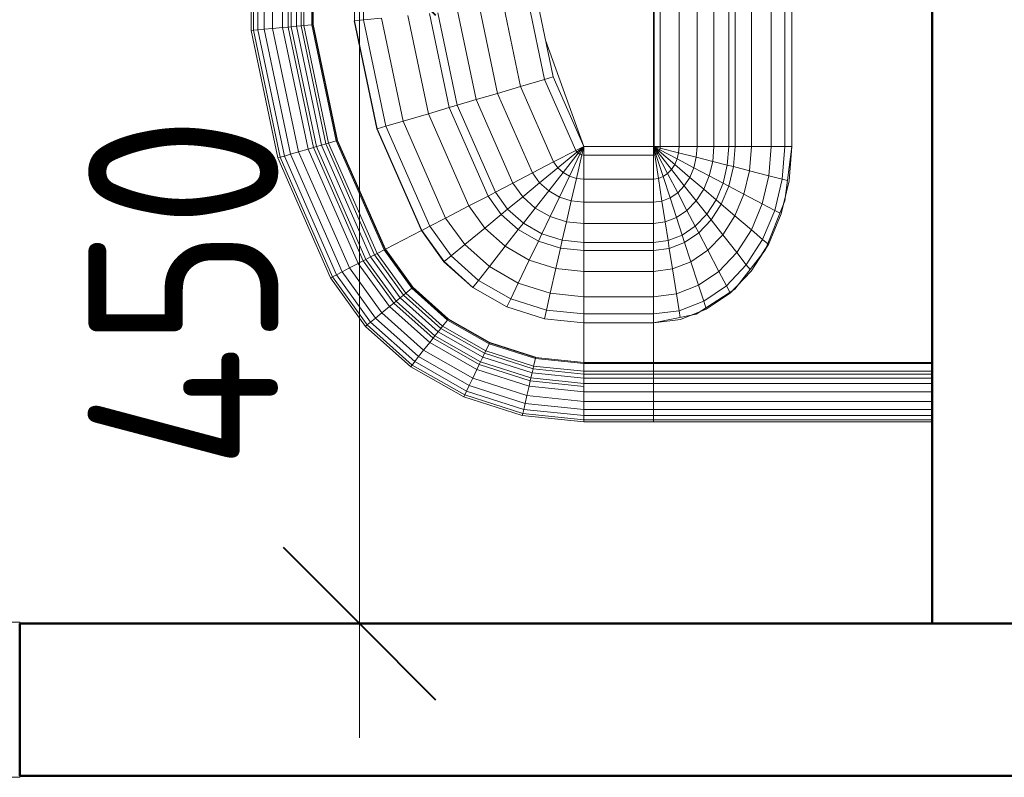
# Model space of a CAD drawing. Header units: millimetres. Extents: x -121 to 18322, y 1231 to 43947.
# Tile 9 of 31: x 11382 to 12030, y 40075 to 40573. Entities that reach past the tile are written whole.
import ezdxf

# ---------------------------------------------------------------- set-up
doc = ezdxf.new("R2010")
doc.units = ezdxf.units.MM
doc.linetypes.add('ADSK_Штриховая_ш3 п1_5', pattern=[225, 150, -75])
for name, color, linetype, lineweight in [('A-____-____-DIMS', 211, 'Continuous', 9), ('A-____-____-DIMS-50', 211, 'Continuous', 9), ('A-GENM-____-MCUT', 13, 'Continuous', 50), ('A-GENM-____-OTLN', 13, 'Continuous', 20), ('A-WALL-____-MCUT', 113, 'Continuous', 50), ('A-WALL-____-OTLN', 113, 'Continuous', 20), ('M-EQPM-____-OTLN', 50, 'Continuous', 20)]:
    doc.layers.add(name, color=color, linetype=linetype, lineweight=lineweight)
doc.styles.add('GOST Common_2', font='GOST_Common.ttf', dxfattribs={"width": 0.9, "height": 125})
doc.dimstyles.new('ADSK_Основной_2_5_мм', dxfattribs={"dimscale": 304.8, "dimtxt": 0.412449, "dimasz": 0.328084, "dimexe": 0.246063, "dimexo": 0.000807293, "dimgap": 0.049213, "dimtad": 1, "dimdec": 0, "dimlfac": 304.8, "dimdsep": 46, "dimtxsty": 'GOST Common_2', "dimblk1": 'OBLIQUE', "dimblk2": 'OBLIQUE', "dimsah": 1, "dimcen": 0.09, "dimdle": 0.246063, "dimazin": 2, "dimtfac": 1, "dimtdec": 4, "dimtix": 1, "dimtmove": 0, "dimatfit": 3, "dimfxl": 1, "dimtvp": 1, "dimtolj": 1, "dimtzin": 0, "dimlwd": 20, "dimlwe": 20, "dimarcsym": 2})

# ---------------------------------------------------------------- blocks, each defined once
blk = doc.blocks.new('Прямая форма - 83 new-610915-В_Этаж 04_Канализация')
at = {"layer": 'A-WALL-____-MCUT', "color": 53}
for p, q in [((1843.81, 50), (0, 50)), ((0, 50), (0, -50))]:
    blk.add_line(p, q, dxfattribs=at)
blk = doc.blocks.new('Прямая форма - SW - 013-610916-В_Этаж 04_Канализация')
blk.add_blockref('Прямая форма - 83 new-610915-В_Этаж 04_Канализация', (0, 0))
blk = doc.blocks.new('Прямая форма - 83 new-608910-В_Этаж 04_Канализация')
at = {"layer": 'M-EQPM-____-OTLN', "color": 9}
for p, q in [((260.84, -183.27), (260.84, 0)), ((261.6, -183.27), (261.6, 0)), ((266.64, -183.27), (266.64, 0)), ((268.48, -183.27), (268.48, 0)), ((271.3, -183.27), (271.3, 0)), ((274.68, -183.27), (274.68, 0)), ((280.15, -183.27), (280.15, 0)), ((286.45, -183.27), (286.45, 0)), ((291.73, -183.27), (291.73, 0)), ((295.82, -183.27), (295.82, 0)), ((298.6, -183.27), (298.6, 0)), ((299.99, -183.27), (299.99, 0)), ((260.87, 0), (260.87, -183.24)), ((118.83, -96.84), (21.06, -96.84)), ((21.39, -92.32), (118.83, -92.32)), ((118.83, -92.28), (21.4, -92.28)), ((154.66, -96.74), (118.83, -92.28)), ((118.83, -92.32), (141.45, -94.07)), ((118.83, -96.84), (118.83, -92.32)), ((118.83, -92.32), (118.83, -96.84)), ((140.32, -98.51), (118.83, -96.84)), ((118.83, -105.76), (118.83, -96.84)), ((118.83, -96.84), (118.83, -105.76)), ((140.32, -98.51), (141.2, -95.06)), ((141.45, -94.07), (163.2, -99.24)), ((157.58, -97.91), (150.5, -96.22)), ((186.98, -109.66), (154.66, -96.74)), ((138.11, -107.25), (140.32, -98.51)), ((160.99, -103.42), (140.32, -98.51)), ((156.64, -111.66), (160.99, -103.42)), ((160.99, -103.42), (162.8, -99.99)), ((180.04, -111.41), (160.99, -103.42)), ((163.2, -99.24), (183.25, -107.65)), ((118.83, -105.76), (18.71, -105.76)), ((138.11, -107.25), (118.83, -105.76)), ((118.83, -118.79), (118.83, -105.76)), ((118.83, -105.76), (118.83, -118.79)), ((134.86, -120.03), (138.11, -107.25)), ((156.64, -111.66), (138.11, -107.25)), ((180.04, -111.41), (182.92, -108.03)), ((183.25, -107.65), (200.82, -118.96)), ((189.8, -111.86), (185.36, -109.01)), ((212.64, -129.78), (186.98, -109.66)), ((150.29, -123.7), (156.64, -111.66)), ((173.73, -118.82), (156.64, -111.66)), ((173.73, -118.82), (180.04, -111.41)), ((196.74, -122.16), (180.04, -111.41)), ((118.83, -118.79), (16.37, -118.79)), ((134.86, -120.03), (118.83, -118.79)), ((118.83, -129.56), (118.83, -118.79)), ((118.83, -118.79), (118.83, -129.56)), ((132.18, -130.59), (134.86, -120.03)), ((150.29, -123.7), (134.86, -120.03)), ((164.5, -129.66), (173.73, -118.82)), ((188.7, -128.46), (173.73, -118.82)), ((188.7, -128.46), (196.74, -122.16)), ((196.74, -122.16), (199.83, -119.73)), ((210.44, -135.26), (196.74, -122.16)), ((200.82, -118.96), (215.24, -132.74)), ((145.03, -133.65), (150.29, -123.7)), ((164.5, -129.66), (150.29, -123.7)), ((176.96, -137.68), (188.7, -128.46)), ((200.99, -140.21), (188.7, -128.46)), ((213.45, -131.03), (209.86, -127.6)), ((118.83, -133.71), (14.47, -133.71)), ((118.83, -129.56), (15, -129.56)), ((132.18, -130.59), (118.83, -129.56)), ((118.83, -133.71), (118.83, -129.56)), ((118.83, -129.56), (118.83, -133.71)), ((131.15, -134.66), (118.83, -133.71)), ((118.83, -143.5), (118.83, -133.71)), ((118.83, -133.71), (118.83, -143.5)), ((128.72, -144.27), (131.15, -134.66)), ((131.15, -134.66), (132.18, -130.59)), ((143.01, -137.48), (131.15, -134.66)), ((145.03, -133.65), (132.18, -130.59)), ((143.01, -137.48), (145.03, -133.65)), ((156.87, -138.61), (145.03, -133.65)), ((156.87, -138.61), (164.5, -129.66)), ((176.96, -137.68), (164.5, -129.66)), ((200.99, -140.21), (210.44, -135.26)), ((210.44, -135.26), (214.73, -133.01)), ((220.62, -150.2), (210.44, -135.26)), ((229.11, -155.13), (212.64, -129.78)), ((215.24, -132.74), (225.96, -148.47)), ((138.23, -146.53), (143.01, -137.48)), ((153.93, -142.06), (143.01, -137.48)), ((146.99, -150.2), (153.93, -142.06)), ((153.93, -142.06), (156.87, -138.61)), ((163.51, -148.22), (153.93, -142.06)), ((167.24, -145.29), (156.87, -138.61)), ((167.24, -145.29), (176.96, -137.68)), ((187.18, -147.45), (176.96, -137.68)), ((187.18, -147.45), (200.99, -140.21)), ((210.13, -153.61), (200.99, -140.21)), ((118.83, -143.5), (13.23, -143.5)), ((128.72, -144.27), (118.83, -143.5)), ((118.83, -154.51), (118.83, -143.5)), ((118.83, -143.5), (118.83, -154.51)), ((125.98, -155.06), (128.72, -144.27)), ((138.23, -146.53), (128.72, -144.27)), ((132.86, -156.7), (138.23, -146.53)), ((146.99, -150.2), (138.23, -146.53)), ((154.68, -155.15), (163.51, -148.22)), ((163.51, -148.22), (167.24, -145.29)), ((171.37, -155.74), (163.51, -148.22)), ((175.76, -153.43), (167.24, -145.29)), ((175.76, -153.43), (187.18, -147.45)), ((194.78, -158.6), (187.18, -147.45)), ((220.62, -150.2), (224.98, -148.78)), ((225.96, -148.47), (232.55, -165.53)), ((118.83, -154.51), (11.83, -154.51)), ((125.98, -155.06), (118.83, -154.51)), ((118.83, -166.38), (118.83, -154.51)), ((118.83, -154.51), (118.83, -166.38)), ((123.03, -166.71), (125.98, -155.06)), ((132.86, -156.7), (125.98, -155.06)), ((139.2, -159.35), (146.99, -150.2)), ((144.76, -162.93), (154.68, -155.15)), ((154.68, -155.15), (146.99, -150.2)), ((160.98, -161.18), (154.68, -155.15)), ((171.37, -155.74), (175.76, -153.43)), ((182.09, -162.72), (175.76, -153.43)), ((194.78, -158.6), (210.13, -153.61)), ((210.13, -153.61), (220.62, -150.2)), ((215.75, -168.15), (210.13, -153.61)), ((226.89, -166.41), (220.62, -150.2)), ((229.73, -158.23), (227.69, -152.95)), ((234.78, -183.24), (229.11, -155.13)), ((127.07, -167.67), (132.86, -156.7)), ((130.79, -169.23), (139.2, -159.35)), ((139.2, -159.35), (132.86, -156.7)), ((144.76, -162.93), (139.2, -159.35)), ((149.32, -167.29), (160.98, -161.18)), ((160.98, -161.18), (171.37, -155.74)), ((165.67, -168.05), (160.98, -161.18)), ((177.21, -164.3), (171.37, -155.74)), ((182.09, -162.72), (194.78, -158.6)), ((199.45, -170.69), (194.78, -158.6)), ((118.83, -166.38), (9.11, -166.38)), ((123.03, -166.71), (118.83, -166.38)), ((118.83, -178.78), (118.83, -166.38)), ((118.83, -166.38), (118.83, -178.78)), ((119.94, -178.86), (123.03, -166.71)), ((121.02, -179.12), (127.07, -167.67)), ((127.07, -167.67), (123.03, -166.71)), ((130.79, -169.23), (127.07, -167.67)), ((134.05, -171.33), (144.76, -162.93)), ((136.73, -173.89), (149.32, -167.29)), ((149.32, -167.29), (144.76, -162.93)), ((152.71, -172.26), (149.32, -167.29)), ((152.71, -172.26), (165.67, -168.05)), ((165.67, -168.05), (177.21, -164.3)), ((168.55, -175.51), (165.67, -168.05)), ((177.21, -164.3), (182.09, -162.72)), ((180.8, -173.6), (177.21, -164.3)), ((185.98, -172.79), (182.09, -162.72)), ((199.45, -170.69), (215.75, -168.15)), ((215.75, -168.15), (226.89, -166.41)), ((217.65, -183.27), (215.75, -168.15)), ((226.89, -166.41), (231.25, -165.73)), ((229.01, -183.27), (226.89, -166.41)), ((232.55, -165.53), (234.78, -183.27)), ((122.01, -179.53), (130.79, -169.23)), ((122.88, -180.09), (134.05, -171.33)), ((123.59, -180.77), (136.73, -173.89)), ((134.05, -171.33), (130.79, -169.23)), ((136.73, -173.89), (134.05, -171.33)), ((138.72, -176.81), (136.73, -173.89)), ((138.72, -176.81), (152.71, -172.26)), ((154.8, -177.66), (152.71, -172.26)), ((168.55, -175.51), (180.8, -173.6)), ((180.8, -173.6), (185.98, -172.79)), ((182.02, -183.27), (180.8, -173.6)), ((185.98, -172.79), (199.45, -170.69)), ((187.3, -183.27), (185.98, -172.79)), ((201.03, -183.27), (199.45, -170.69)), ((118.83, -178.78), (-118.83, -178.78)), ((119.94, -178.86), (118.83, -178.78)), ((118.83, -182.73), (118.83, -178.78)), ((118.83, -178.78), (118.83, -182.73)), ((118.83, -183.27), (119.94, -178.86)), ((118.83, -183.27), (121.02, -179.12)), ((118.83, -183.27), (122.01, -179.53)), ((118.83, -183.27), (122.88, -180.09)), ((118.83, -183.27), (123.59, -180.77)), ((121.02, -179.12), (119.94, -178.86)), ((122.01, -179.53), (121.02, -179.12)), ((122.88, -180.09), (122.01, -179.53)), ((123.59, -180.77), (122.88, -180.09)), ((124.12, -181.55), (123.59, -180.77)), ((124.12, -181.55), (138.72, -176.81)), ((124.45, -182.4), (139.94, -179.98)), ((139.94, -179.98), (138.72, -176.81)), ((139.94, -179.98), (154.8, -177.66)), ((140.36, -183.27), (139.94, -179.98)), ((154.8, -177.66), (168.55, -175.51)), ((155.5, -183.27), (154.8, -177.66)), ((169.53, -183.27), (168.55, -175.51)), ((5.34, -182.73), (118.83, -182.73)), ((118.83, -183.27), (7.32, -183.27)), ((118.83, -183.27), (124.12, -181.55)), ((118.83, -183.27), (124.45, -182.4)), ((118.83, -183.27), (118.83, -229.07)), ((124.56, -183.27), (118.83, -183.27)), ((118.83, -229.07), (118.83, -183.27)), ((118.83, -183.27), (124.56, -183.27)), ((124.45, -182.4), (124.12, -181.55)), ((124.56, -183.27), (124.45, -182.4)), ((140.36, -183.27), (124.56, -183.27)), ((124.56, -229.09), (124.56, -183.27)), ((124.56, -183.27), (140.36, -183.27)), ((155.5, -183.27), (140.36, -183.27)), ((140.36, -229.09), (140.36, -183.27)), ((140.36, -183.27), (155.5, -183.27)), ((169.53, -183.27), (155.5, -183.27)), ((155.5, -229.09), (155.5, -183.27)), ((155.5, -183.27), (169.53, -183.27)), ((182.02, -183.27), (169.53, -183.27)), ((169.53, -229.09), (169.53, -183.27)), ((169.53, -183.27), (182.02, -183.27)), ((187.3, -183.27), (182.02, -183.27)), ((182.02, -229.09), (182.02, -183.27)), ((182.02, -183.27), (187.3, -183.27)), ((201.03, -183.27), (187.3, -183.27)), ((187.3, -229.09), (187.3, -183.27)), ((187.3, -183.27), (201.03, -183.27)), ((217.65, -183.27), (201.03, -183.27)), ((201.03, -229.09), (201.03, -183.27)), ((201.03, -183.27), (217.65, -183.27)), ((229.01, -183.27), (217.65, -183.27)), ((217.65, -229.09), (217.65, -183.27)), ((217.65, -183.27), (229.01, -183.27)), ((234.78, -183.27), (229.01, -183.27)), ((229.01, -229.09), (229.01, -183.27)), ((229.01, -183.27), (234.78, -183.27)), ((260.84, -183.24), (234.78, -183.24)), ((234.78, -229.09), (234.78, -183.27)), ((234.78, -183.27), (260.84, -183.27)), ((260.84, -229.09), (260.84, -183.27)), ((260.87, -183.27), (261.6, -183.27)), ((261.6, -183.27), (260.87, -183.27)), ((261.6, -229.09), (261.6, -183.27)), ((261.6, -183.27), (266.64, -183.27)), ((266.64, -183.27), (261.6, -183.27)), ((266.64, -229.09), (266.64, -183.27)), ((266.64, -183.27), (268.48, -183.27)), ((268.48, -183.27), (266.64, -183.27)), ((268.48, -229.09), (268.48, -183.27)), ((268.48, -183.27), (271.3, -183.27)), ((271.3, -183.27), (268.48, -183.27)), ((271.3, -229.09), (271.3, -183.27)), ((271.3, -183.27), (274.68, -183.27)), ((274.68, -183.27), (271.3, -183.27)), ((274.68, -229.09), (274.68, -183.27)), ((274.68, -183.27), (276.59, -183.27)), ((276.59, -183.27), (274.68, -183.27)), ((276.59, -183.27), (280.15, -183.27)), ((280.15, -183.27), (276.59, -183.27)), ((280.15, -229.09), (280.15, -183.27)), ((280.15, -183.27), (286.45, -183.27)), ((286.45, -183.27), (280.15, -183.27)), ((286.45, -229.09), (286.45, -183.27)), ((286.45, -183.27), (291.73, -183.27)), ((291.73, -183.27), (286.45, -183.27)), ((291.73, -229.09), (291.73, -183.27)), ((291.73, -183.27), (295.82, -183.27)), ((295.82, -183.27), (291.73, -183.27)), ((295.82, -229.09), (295.82, -183.27)), ((295.82, -183.27), (298.6, -183.27)), ((298.6, -183.27), (295.82, -183.27)), ((298.6, -229.09), (298.6, -183.27)), ((298.6, -183.27), (299.99, -183.27)), ((299.99, -183.27), (298.6, -183.27)), ((299.99, -229.09), (299.99, -183.27)), ((118.83, -229.09), (49.02, -254.19)), ((73.23, -249.09), (118.83, -229.07)), ((124.56, -229.09), (118.83, -229.09)), ((118.83, -229.09), (121.56, -234.36)), ((118.83, -229.09), (122.57, -233.63)), ((118.83, -229.09), (122.57, -233.63)), ((118.83, -229.09), (123.41, -232.69)), ((118.83, -229.09), (123.41, -232.69)), ((118.83, -229.09), (124.04, -231.59)), ((118.83, -229.09), (124.04, -231.59)), ((118.83, -229.09), (124.43, -230.37)), ((118.83, -229.09), (124.43, -230.37)), ((118.83, -229.09), (124.56, -229.09)), ((118.85, -229.09), (121.57, -234.34)), ((122.57, -233.63), (123.41, -232.69)), ((122.57, -233.63), (123.41, -232.69)), ((123.41, -232.69), (124.04, -231.59)), ((123.41, -232.69), (124.04, -231.59)), ((123.41, -232.69), (136.04, -242.61)), ((123.41, -232.69), (136.04, -242.61)), ((124.04, -231.59), (124.43, -230.37)), ((124.04, -231.59), (124.43, -230.37)), ((124.04, -231.59), (138.4, -238.46)), ((124.04, -231.59), (138.4, -238.46)), ((124.43, -230.37), (124.56, -229.09)), ((124.43, -230.37), (124.56, -229.09)), ((124.43, -230.37), (139.86, -233.89)), ((124.43, -230.37), (139.86, -233.89)), ((140.36, -229.09), (124.56, -229.09)), ((124.56, -229.09), (140.36, -229.09)), ((139.86, -233.89), (140.36, -229.09)), ((139.86, -233.89), (140.36, -229.09)), ((155.5, -229.09), (140.36, -229.09)), ((140.36, -229.09), (155.5, -229.09)), ((154.66, -237.26), (155.5, -229.09)), ((154.66, -237.26), (155.5, -229.09)), ((169.53, -229.09), (155.5, -229.09)), ((155.5, -229.09), (169.53, -229.09)), ((168.36, -240.39), (169.53, -229.09)), ((168.36, -240.39), (169.53, -229.09)), ((182.02, -229.09), (169.53, -229.09)), ((169.53, -229.09), (182.02, -229.09)), ((180.56, -243.17), (182.02, -229.09)), ((180.56, -243.17), (182.02, -229.09)), ((187.3, -229.09), (182.02, -229.09)), ((182.02, -229.09), (187.3, -229.09)), ((185.73, -244.35), (187.3, -229.09)), ((185.73, -244.35), (187.3, -229.09)), ((201.03, -229.09), (187.3, -229.09)), ((187.3, -229.09), (201.03, -229.09)), ((199.15, -247.41), (201.03, -229.09)), ((199.15, -247.41), (201.03, -229.09)), ((217.65, -229.09), (201.03, -229.09)), ((201.03, -229.09), (217.65, -229.09)), ((215.38, -251.11), (217.65, -229.09)), ((215.38, -251.11), (217.65, -229.09)), ((229.01, -229.09), (217.65, -229.09)), ((217.65, -229.09), (229.01, -229.09)), ((226.48, -253.64), (229.01, -229.09)), ((226.48, -253.64), (229.01, -229.09)), ((234.78, -229.09), (229.01, -229.09)), ((229.01, -229.09), (234.78, -229.09)), ((232.12, -254.93), (234.78, -229.09)), ((232.12, -254.93), (234.78, -229.09)), ((260.84, -229.09), (234.78, -229.09)), ((234.78, -229.09), (234.91, -229.09)), ((234.91, -229.09), (260.71, -229.09)), ((257.58, -260.73), (260.84, -229.09)), ((257.58, -260.73), (260.84, -229.09)), ((257.71, -260.76), (260.97, -229.09)), ((257.71, -260.76), (260.97, -229.09)), ((258.32, -260.9), (261.6, -229.09)), ((258.32, -260.9), (261.6, -229.09)), ((260.71, -229.09), (260.84, -229.09)), ((260.84, -229.09), (260.97, -229.09)), ((260.97, -229.09), (261.6, -229.09)), ((266.64, -229.09), (261.6, -229.09)), ((261.6, -229.09), (266.64, -229.09)), ((263.25, -262.03), (266.64, -229.09)), ((263.25, -262.03), (266.64, -229.09)), ((265.04, -262.43), (268.48, -229.09)), ((265.04, -262.43), (268.48, -229.09)), ((268.48, -229.09), (266.64, -229.09)), ((266.64, -229.09), (268.48, -229.09)), ((267.8, -263.06), (271.3, -229.09)), ((267.8, -263.06), (271.3, -229.09)), ((271.3, -229.09), (268.48, -229.09)), ((268.48, -229.09), (271.3, -229.09)), ((271.1, -263.82), (274.68, -229.09)), ((271.1, -263.82), (274.68, -229.09)), ((274.68, -229.09), (271.3, -229.09)), ((271.3, -229.09), (274.68, -229.09)), ((272.96, -264.24), (276.59, -229.09)), ((272.96, -264.24), (276.59, -229.09)), ((276.59, -229.09), (274.68, -229.09)), ((274.68, -229.09), (276.59, -229.09)), ((276.45, -265.04), (280.15, -229.09)), ((276.45, -265.04), (280.15, -229.09)), ((280.15, -229.09), (276.59, -229.09)), ((276.59, -229.09), (280.15, -229.09)), ((286.45, -229.09), (280.15, -229.09)), ((280.15, -229.09), (286.45, -229.09)), ((282.6, -266.44), (286.45, -229.09)), ((282.6, -266.44), (286.45, -229.09)), ((291.73, -229.09), (286.45, -229.09)), ((286.45, -229.09), (291.73, -229.09)), ((287.76, -267.61), (291.73, -229.09)), ((287.76, -267.61), (291.73, -229.09)), ((295.82, -229.09), (291.73, -229.09)), ((291.73, -229.09), (295.82, -229.09)), ((291.75, -268.53), (295.82, -229.09)), ((291.75, -268.53), (295.82, -229.09)), ((294.47, -269.15), (298.6, -229.09)), ((294.47, -269.15), (298.6, -229.09)), ((298.6, -229.09), (295.82, -229.09)), ((295.82, -229.09), (298.6, -229.09)), ((295.83, -269.46), (299.99, -229.09)), ((295.83, -269.46), (299.99, -229.09)), ((299.99, -229.09), (298.6, -229.09)), ((298.6, -229.09), (299.99, -229.09)), ((74.91, -254.82), (121.57, -234.34)), ((74.91, -254.82), (121.57, -234.34)), ((121.56, -234.36), (122.57, -233.63)), ((121.56, -234.36), (122.57, -233.63)), ((121.56, -234.36), (129.09, -248.88)), ((121.57, -234.34), (129.1, -248.85)), ((122.57, -233.63), (132.89, -246.14)), ((122.57, -233.63), (132.89, -246.14)), ((136.04, -242.61), (138.4, -238.46)), ((136.04, -242.61), (138.4, -238.46)), ((138.4, -238.46), (139.86, -233.89)), ((138.4, -238.46), (139.86, -233.89)), ((138.4, -238.46), (152.17, -245.06)), ((138.4, -238.46), (152.17, -245.06)), ((139.86, -233.89), (154.66, -237.26)), ((139.86, -233.89), (154.66, -237.26)), ((152.17, -245.06), (154.66, -237.26)), ((152.17, -245.06), (154.66, -237.26)), ((154.66, -237.26), (168.36, -240.39)), ((154.66, -237.26), (168.36, -240.39)), ((132.89, -246.14), (136.04, -242.61)), ((132.89, -246.14), (136.04, -242.61)), ((136.04, -242.61), (148.15, -252.12)), ((136.04, -242.61), (148.15, -252.12)), ((148.15, -252.12), (152.17, -245.06)), ((148.15, -252.12), (152.17, -245.06)), ((152.17, -245.06), (164.92, -251.17)), ((152.17, -245.06), (164.92, -251.17)), ((164.92, -251.17), (168.36, -240.39)), ((164.92, -251.17), (168.36, -240.39)), ((168.36, -240.39), (180.56, -243.17)), ((168.36, -240.39), (180.56, -243.17)), ((176.28, -256.6), (180.56, -243.17)), ((176.28, -256.6), (180.56, -243.17)), ((180.56, -243.17), (185.73, -244.35)), ((180.56, -243.17), (185.73, -244.35)), ((181.08, -258.9), (185.73, -244.35)), ((181.08, -258.9), (185.73, -244.35)), ((185.73, -244.35), (199.15, -247.41)), ((185.73, -244.35), (199.15, -247.41)), ((24.73, -259.3), (73.23, -249.09)), ((73.23, -249.09), (74.91, -254.82)), ((73.23, -249.09), (74.91, -254.82)), ((79.55, -270.61), (129.1, -248.85)), ((79.55, -270.61), (129.1, -248.85)), ((129.09, -248.88), (132.89, -246.14)), ((129.09, -248.88), (132.89, -246.14)), ((129.09, -248.88), (136.31, -262.79)), ((129.1, -248.85), (136.32, -262.77)), ((132.89, -246.14), (142.78, -258.12)), ((132.89, -246.14), (142.78, -258.12)), ((142.78, -258.12), (148.15, -252.12)), ((142.78, -258.12), (148.15, -252.12)), ((148.15, -252.12), (159.36, -260.93)), ((148.15, -252.12), (159.36, -260.93)), ((159.36, -260.93), (164.92, -251.17)), ((159.36, -260.93), (164.92, -251.17)), ((164.92, -251.17), (176.28, -256.6)), ((164.92, -251.17), (176.28, -256.6)), ((193.57, -264.88), (199.15, -247.41)), ((193.57, -264.88), (199.15, -247.41)), ((199.15, -247.41), (215.38, -251.11)), ((199.15, -247.41), (215.38, -251.11)), ((208.67, -272.12), (215.38, -251.11)), ((208.67, -272.12), (215.38, -251.11)), ((215.38, -251.11), (226.48, -253.64)), ((215.38, -251.11), (226.48, -253.64)), ((25.3, -265.27), (74.91, -254.82)), ((25.3, -265.27), (74.91, -254.82)), ((74.91, -254.82), (79.55, -270.61)), ((74.91, -254.82), (79.55, -270.61)), ((136.31, -262.79), (142.78, -258.12)), ((136.31, -262.79), (142.78, -258.12)), ((142.78, -258.12), (151.94, -269.23)), ((142.78, -258.12), (151.94, -269.23)), ((169.35, -268.77), (176.28, -256.6)), ((169.35, -268.77), (176.28, -256.6)), ((173.57, -272.09), (181.08, -258.9)), ((173.57, -272.09), (181.08, -258.9)), ((176.28, -256.6), (181.08, -258.9)), ((176.28, -256.6), (181.08, -258.9)), ((181.08, -258.9), (193.57, -264.88)), ((181.08, -258.9), (193.57, -264.88)), ((219, -277.06), (226.48, -253.64)), ((219, -277.06), (226.48, -253.64)), ((224.25, -279.58), (232.12, -254.93)), ((224.25, -279.58), (232.12, -254.93)), ((224.37, -279.63), (232.25, -254.96)), ((224.37, -279.63), (232.25, -254.96)), ((226.48, -253.64), (232.12, -254.93)), ((226.48, -253.64), (232.12, -254.93)), ((232.12, -254.93), (232.25, -254.96)), ((232.25, -254.96), (232.12, -254.93)), ((84, -285.74), (136.32, -262.77)), ((84, -285.74), (136.32, -262.77)), ((136.31, -262.79), (143, -275.69)), ((136.32, -262.77), (143.01, -275.66)), ((151.94, -269.23), (159.36, -260.93)), ((151.94, -269.23), (159.36, -260.93)), ((159.36, -260.93), (169.35, -268.77)), ((159.36, -260.93), (169.35, -268.77)), ((184.55, -280.71), (193.57, -264.88)), ((184.55, -280.71), (193.57, -264.88)), ((193.57, -264.88), (208.67, -272.12)), ((193.57, -264.88), (208.67, -272.12)), ((247.82, -290.86), (257.45, -260.7)), ((247.82, -290.86), (257.45, -260.7)), ((247.94, -290.92), (257.58, -260.73)), ((247.94, -290.92), (257.58, -260.73)), ((248.06, -290.98), (257.71, -260.76)), ((248.06, -290.98), (257.71, -260.76)), ((248.63, -291.25), (258.32, -260.9)), ((248.63, -291.25), (258.32, -260.9)), ((253.22, -293.45), (263.25, -262.03)), ((253.22, -293.45), (263.25, -262.03)), ((254.88, -294.24), (265.04, -262.43)), ((254.88, -294.24), (265.04, -262.43)), ((257.45, -260.7), (257.58, -260.73)), ((257.45, -260.7), (257.58, -260.73)), ((257.45, -295.47), (267.8, -263.06)), ((257.45, -295.47), (267.8, -263.06)), ((257.58, -260.73), (257.71, -260.76)), ((257.58, -260.73), (257.71, -260.76)), ((257.71, -260.76), (258.32, -260.9)), ((257.71, -260.76), (258.32, -260.9)), ((258.32, -260.9), (263.25, -262.03)), ((258.32, -260.9), (263.25, -262.03)), ((260.52, -296.94), (271.1, -263.82)), ((260.52, -296.94), (271.1, -263.82)), ((262.26, -297.78), (272.96, -264.24)), ((262.26, -297.78), (272.96, -264.24)), ((263.25, -262.03), (265.04, -262.43)), ((263.25, -262.03), (265.04, -262.43)), ((265.04, -262.43), (267.8, -263.06)), ((265.04, -262.43), (267.8, -263.06)), ((265.5, -299.33), (276.45, -265.04)), ((265.5, -299.33), (276.45, -265.04)), ((267.8, -263.06), (271.1, -263.82)), ((267.8, -263.06), (271.1, -263.82)), ((271.1, -263.82), (272.96, -264.24)), ((271.1, -263.82), (272.96, -264.24)), ((272.96, -264.24), (276.45, -265.04)), ((272.96, -264.24), (276.45, -265.04)), ((276.45, -265.04), (282.6, -266.44)), ((276.45, -265.04), (282.6, -266.44)), ((26.87, -281.7), (79.55, -270.61)), ((26.87, -281.7), (79.55, -270.61)), ((79.55, -270.61), (84, -285.74)), ((79.55, -270.61), (84, -285.74)), ((143, -275.69), (151.94, -269.23)), ((143, -275.69), (151.94, -269.23)), ((151.94, -269.23), (160.1, -279.12)), ((151.94, -269.23), (160.1, -279.12)), ((160.1, -279.12), (169.35, -268.77)), ((160.1, -279.12), (169.35, -268.77)), ((169.35, -268.77), (173.57, -272.09)), ((169.35, -268.77), (173.57, -272.09)), ((271.23, -302.07), (282.6, -266.44)), ((271.23, -302.07), (282.6, -266.44)), ((276.02, -304.37), (287.76, -267.61)), ((276.02, -304.37), (287.76, -267.61)), ((279.74, -306.15), (291.75, -268.53)), ((279.74, -306.15), (291.75, -268.53)), ((282.27, -307.36), (294.47, -269.15)), ((282.27, -307.36), (294.47, -269.15)), ((282.6, -266.44), (287.76, -267.61)), ((282.6, -266.44), (287.76, -267.61)), ((283.54, -307.97), (295.83, -269.46)), ((283.54, -307.97), (295.83, -269.46)), ((287.76, -267.61), (291.75, -268.53)), ((287.76, -267.61), (291.75, -268.53)), ((291.75, -268.53), (294.47, -269.15)), ((291.75, -268.53), (294.47, -269.15)), ((294.47, -269.15), (295.83, -269.46)), ((294.47, -269.15), (295.83, -269.46)), ((88.12, -299.76), (143.01, -275.66)), ((88.12, -299.76), (143.01, -275.66)), ((143, -275.69), (148.95, -287.16)), ((143.01, -275.66), (148.97, -287.14)), ((163.55, -283.3), (173.57, -272.09)), ((163.55, -283.3), (173.57, -272.09)), ((173.57, -272.09), (184.55, -280.71)), ((173.57, -272.09), (184.55, -280.71)), ((197.84, -291.15), (208.67, -272.12)), ((197.84, -291.15), (208.67, -272.12)), ((206.92, -298.28), (219, -277.06)), ((206.92, -298.28), (219, -277.06)), ((208.67, -272.12), (219, -277.06)), ((208.67, -272.12), (219, -277.06)), ((219, -277.06), (224.25, -279.58)), ((219, -277.06), (224.25, -279.58)), ((148.95, -287.16), (160.1, -279.12)), ((148.95, -287.16), (160.1, -279.12)), ((151.47, -292.02), (163.55, -283.3)), ((151.47, -292.02), (163.55, -283.3)), ((160.1, -279.12), (163.55, -283.3)), ((160.1, -279.12), (163.55, -283.3)), ((163.55, -283.3), (172.52, -294.17)), ((163.55, -283.3), (172.52, -294.17)), ((172.52, -294.17), (184.55, -280.71)), ((172.52, -294.17), (184.55, -280.71)), ((184.55, -280.71), (197.84, -291.15)), ((184.55, -280.71), (197.84, -291.15)), ((211.54, -301.9), (224.25, -279.58)), ((211.54, -301.9), (224.25, -279.58)), ((211.64, -301.99), (224.37, -279.63)), ((211.64, -301.99), (224.37, -279.63)), ((224.25, -279.58), (224.37, -279.63)), ((224.25, -279.58), (224.37, -279.63)), ((28.37, -297.46), (84, -285.74)), ((28.37, -297.46), (84, -285.74)), ((84, -285.74), (88.12, -299.76)), ((84, -285.74), (88.12, -299.76)), ((91.79, -312.24), (148.97, -287.14)), ((91.79, -312.24), (148.97, -287.14)), ((148.95, -287.16), (151.47, -292.02)), ((148.97, -287.14), (151.49, -291.99)), ((183.37, -307.32), (197.84, -291.15)), ((183.37, -307.32), (197.84, -291.15)), ((197.84, -291.15), (206.92, -298.28)), ((197.84, -291.15), (206.92, -298.28)), ((232.27, -318.19), (247.82, -290.86)), ((232.27, -318.19), (247.82, -290.86)), ((232.37, -318.27), (247.94, -290.92)), ((232.37, -318.27), (247.94, -290.92)), ((232.48, -318.35), (248.06, -290.98)), ((232.48, -318.35), (248.06, -290.98)), ((232.98, -318.74), (248.63, -291.25)), ((232.98, -318.74), (248.63, -291.25)), ((247.82, -290.86), (247.94, -290.92)), ((247.82, -290.86), (247.94, -290.92)), ((247.94, -290.92), (248.06, -290.98)), ((247.94, -290.92), (248.06, -290.98)), ((248.06, -290.98), (248.63, -291.25)), ((248.06, -290.98), (248.63, -291.25)), ((248.63, -291.25), (253.22, -293.45)), ((248.63, -291.25), (253.22, -293.45)), ((93.35, -317.52), (151.49, -291.99)), ((93.35, -317.52), (151.49, -291.99)), ((151.47, -292.02), (158.02, -304.64)), ((151.49, -291.99), (158.03, -304.61)), ((158.02, -304.64), (172.52, -294.17)), ((158.02, -304.64), (172.52, -294.17)), ((172.52, -294.17), (183.37, -307.32)), ((172.52, -294.17), (183.37, -307.32)), ((237.01, -321.91), (253.22, -293.45)), ((237.01, -321.91), (253.22, -293.45)), ((238.47, -323.06), (254.88, -294.24)), ((238.47, -323.06), (254.88, -294.24)), ((240.73, -324.84), (257.45, -295.47)), ((240.73, -324.84), (257.45, -295.47)), ((243.43, -326.96), (260.52, -296.94)), ((243.43, -326.96), (260.52, -296.94)), ((244.96, -328.16), (262.26, -297.78)), ((244.96, -328.16), (262.26, -297.78)), ((253.22, -293.45), (254.88, -294.24)), ((253.22, -293.45), (254.88, -294.24)), ((254.88, -294.24), (257.45, -295.47)), ((254.88, -294.24), (257.45, -295.47)), ((257.45, -295.47), (260.52, -296.94)), ((257.45, -295.47), (260.52, -296.94)), ((260.52, -296.94), (262.26, -297.78)), ((260.52, -296.94), (262.26, -297.78)), ((262.26, -297.78), (265.5, -299.33)), ((262.26, -297.78), (265.5, -299.33)), ((29.77, -312.05), (88.12, -299.76)), ((29.77, -312.05), (88.12, -299.76)), ((88.12, -299.76), (91.79, -312.24)), ((88.12, -299.76), (91.79, -312.24)), ((190.79, -316.32), (206.92, -298.28)), ((190.79, -316.32), (206.92, -298.28)), ((194.56, -320.89), (211.54, -301.9)), ((194.56, -320.89), (211.54, -301.9)), ((194.65, -320.99), (211.64, -301.99)), ((194.65, -320.99), (211.64, -301.99)), ((206.92, -298.28), (211.54, -301.9)), ((206.92, -298.28), (211.54, -301.9)), ((211.54, -301.9), (211.64, -301.99)), ((211.54, -301.9), (211.64, -301.99)), ((247.81, -330.39), (265.5, -299.33)), ((247.81, -330.39), (265.5, -299.33)), ((252.85, -334.35), (271.23, -302.07)), ((252.85, -334.35), (271.23, -302.07)), ((265.5, -299.33), (271.23, -302.07)), ((265.5, -299.33), (271.23, -302.07)), ((271.23, -302.07), (276.02, -304.37)), ((271.23, -302.07), (276.02, -304.37)), ((97.38, -331.24), (158.03, -304.61)), ((97.38, -331.24), (158.03, -304.61)), ((158.02, -304.64), (165.94, -319.91)), ((158.03, -304.61), (165.95, -319.88)), ((165.94, -319.91), (183.37, -307.32)), ((165.94, -319.91), (183.37, -307.32)), ((183.37, -307.32), (190.79, -316.32)), ((183.37, -307.32), (190.79, -316.32)), ((257.07, -337.66), (276.02, -304.37)), ((257.07, -337.66), (276.02, -304.37)), ((260.34, -340.23), (279.74, -306.15)), ((260.34, -340.23), (279.74, -306.15)), ((262.56, -341.98), (282.27, -307.36)), ((262.56, -341.98), (282.27, -307.36)), ((263.67, -342.85), (283.54, -307.97)), ((263.67, -342.85), (283.54, -307.97)), ((276.02, -304.37), (279.74, -306.15)), ((276.02, -304.37), (279.74, -306.15)), ((279.74, -306.15), (282.27, -307.36)), ((279.74, -306.15), (282.27, -307.36)), ((282.27, -307.36), (283.54, -307.97)), ((282.27, -307.36), (283.54, -307.97)), ((31, -325.04), (91.79, -312.24)), ((31, -325.04), (91.79, -312.24)), ((91.79, -312.24), (93.35, -317.52)), ((91.79, -312.24), (93.35, -317.52)), ((171.36, -330.35), (190.79, -316.32)), ((171.36, -330.35), (190.79, -316.32)), ((190.79, -316.32), (194.56, -320.89)), ((190.79, -316.32), (194.56, -320.89)), ((31.53, -330.54), (93.35, -317.52)), ((31.53, -330.54), (93.35, -317.52)), ((93.35, -317.52), (97.38, -331.24)), ((93.35, -317.52), (97.38, -331.24)), ((102.26, -347.85), (165.95, -319.88)), ((102.26, -347.85), (165.95, -319.88)), ((165.94, -319.91), (171.36, -330.35)), ((165.95, -319.88), (171.37, -330.33)), ((174.11, -335.65), (194.56, -320.89)), ((174.11, -335.65), (194.56, -320.89)), ((174.17, -335.77), (194.65, -320.99)), ((194.65, -320.99), (174.17, -335.77)), ((194.56, -320.89), (194.65, -320.99)), ((194.56, -320.89), (194.65, -320.99)), ((211.5, -341.42), (232.27, -318.19)), ((211.5, -341.42), (232.27, -318.19)), ((211.59, -341.52), (232.37, -318.27)), ((211.59, -341.52), (232.37, -318.27)), ((211.67, -341.62), (232.48, -318.35)), ((211.67, -341.62), (232.48, -318.35)), ((212.08, -342.12), (232.98, -318.74)), ((212.08, -342.12), (232.98, -318.74)), ((215.37, -346.11), (237.01, -321.91)), ((215.37, -346.11), (237.01, -321.91)), ((216.57, -347.56), (238.47, -323.06)), ((216.57, -347.56), (238.47, -323.06)), ((232.27, -318.19), (232.37, -318.27)), ((232.27, -318.19), (232.37, -318.27)), ((232.37, -318.27), (232.48, -318.35)), ((232.37, -318.27), (232.48, -318.35)), ((232.48, -318.35), (232.98, -318.74)), ((232.48, -318.35), (232.98, -318.74)), ((232.98, -318.74), (237.01, -321.91)), ((232.98, -318.74), (237.01, -321.91)), ((237.01, -321.91), (238.47, -323.06)), ((237.01, -321.91), (238.47, -323.06)), ((238.47, -323.06), (240.73, -324.84)), ((238.47, -323.06), (240.73, -324.84)), ((218.42, -349.8), (240.73, -324.84)), ((218.42, -349.8), (240.73, -324.84)), ((220.62, -352.47), (243.43, -326.96)), ((220.62, -352.47), (243.43, -326.96)), ((221.87, -353.98), (244.96, -328.16)), ((221.87, -353.98), (244.96, -328.16)), ((240.73, -324.84), (243.43, -326.96)), ((240.73, -324.84), (243.43, -326.96)), ((243.43, -326.96), (244.96, -328.16)), ((243.43, -326.96), (244.96, -328.16)), ((244.96, -328.16), (247.81, -330.39)), ((244.96, -328.16), (247.81, -330.39)), ((32.89, -344.83), (97.38, -331.24)), ((32.89, -344.83), (97.38, -331.24)), ((97.38, -331.24), (102.26, -347.85)), ((97.38, -331.24), (102.26, -347.85)), ((105.6, -359.2), (171.37, -330.33)), ((105.6, -359.2), (171.37, -330.33)), ((107.3, -364.97), (174.12, -335.63)), ((107.3, -364.97), (174.12, -335.63)), ((107.33, -365.1), (174.19, -335.75)), ((107.33, -365.1), (174.19, -335.75)), ((171.37, -330.33), (174.12, -335.63)), ((174.11, -335.65), (174.17, -335.77)), ((174.12, -335.63), (174.19, -335.75)), ((174.17, -335.77), (186.47, -359.48)), ((174.19, -335.75), (186.5, -359.48)), ((224.2, -356.81), (247.81, -330.39)), ((224.2, -356.81), (247.81, -330.39)), ((228.31, -361.79), (252.85, -334.35)), ((228.31, -361.79), (252.85, -334.35)), ((247.81, -330.39), (252.85, -334.35)), ((247.81, -330.39), (252.85, -334.35)), ((252.85, -334.35), (257.07, -337.66)), ((252.85, -334.35), (257.07, -337.66)), ((211.5, -341.42), (186.47, -359.48)), ((186.47, -359.48), (211.5, -341.42)), ((186.56, -359.58), (211.59, -341.52)), ((186.56, -359.58), (211.59, -341.52)), ((186.62, -359.7), (211.67, -341.62)), ((186.62, -359.7), (211.67, -341.62)), ((186.91, -360.29), (212.08, -342.12)), ((186.91, -360.29), (212.08, -342.12)), ((211.5, -341.42), (211.59, -341.52)), ((211.5, -341.42), (211.59, -341.52)), ((211.59, -341.52), (211.67, -341.62)), ((211.59, -341.52), (211.67, -341.62)), ((211.67, -341.62), (212.08, -342.12)), ((211.67, -341.62), (212.08, -342.12)), ((212.08, -342.12), (215.37, -346.11)), ((212.08, -342.12), (215.37, -346.11)), ((231.76, -365.97), (257.07, -337.66)), ((231.76, -365.97), (257.07, -337.66)), ((234.43, -369.21), (260.34, -340.23)), ((234.43, -369.21), (260.34, -340.23)), ((236.25, -371.41), (262.56, -341.98)), ((236.25, -371.41), (262.56, -341.98)), ((237.16, -372.51), (263.67, -342.85)), ((237.16, -372.51), (263.67, -342.85)), ((257.07, -337.66), (260.34, -340.23)), ((257.07, -337.66), (260.34, -340.23)), ((260.34, -340.23), (262.56, -341.98)), ((260.34, -340.23), (262.56, -341.98)), ((262.56, -341.98), (263.67, -342.85)), ((262.56, -341.98), (263.67, -342.85)), ((34.54, -362.11), (102.26, -347.85)), ((34.54, -362.11), (102.26, -347.85)), ((102.26, -347.85), (105.6, -359.2)), ((102.26, -347.85), (105.6, -359.2)), ((189.31, -364.92), (215.37, -346.11)), ((189.31, -364.92), (215.37, -346.11)), ((190.19, -366.61), (216.57, -347.56)), ((190.19, -366.61), (216.57, -347.56)), ((215.37, -346.11), (216.57, -347.56)), ((215.37, -346.11), (216.57, -347.56)), ((216.57, -347.56), (218.42, -349.8)), ((216.57, -347.56), (218.42, -349.8)), ((191.53, -369.2), (218.42, -349.8)), ((191.53, -369.2), (218.42, -349.8)), ((193.14, -372.31), (220.62, -352.47)), ((193.14, -372.31), (220.62, -352.47)), ((194.04, -374.07), (221.87, -353.98)), ((194.04, -374.07), (221.87, -353.98)), ((218.42, -349.8), (220.62, -352.47)), ((218.42, -349.8), (220.62, -352.47)), ((220.62, -352.47), (221.87, -353.98)), ((220.62, -352.47), (221.87, -353.98)), ((221.87, -353.98), (224.2, -356.81)), ((221.87, -353.98), (224.2, -356.81)), ((34.54, -362.11), (35.67, -373.93)), ((34.54, -362.11), (35.67, -373.93)), ((35.67, -373.93), (105.6, -359.2)), ((35.67, -373.93), (105.6, -359.2)), ((105.6, -359.2), (107.3, -364.97)), ((105.6, -359.2), (107.3, -364.97)), ((114.92, -390.91), (186.5, -359.48)), ((114.92, -390.91), (186.5, -359.48)), ((114.96, -391.04), (186.54, -359.61)), ((114.96, -391.04), (186.54, -359.61)), ((115, -391.17), (186.6, -359.73)), ((115, -391.17), (186.6, -359.73)), ((115.17, -391.77), (186.9, -360.28)), ((115.17, -391.77), (186.9, -360.28)), ((186.47, -359.48), (186.54, -359.6)), ((186.5, -359.48), (186.56, -359.6)), ((186.54, -359.6), (186.6, -359.72)), ((186.56, -359.6), (186.62, -359.72)), ((186.6, -359.72), (186.9, -360.3)), ((186.62, -359.72), (186.91, -360.27)), ((186.9, -360.3), (189.3, -364.93)), ((186.91, -360.27), (189.31, -364.91)), ((195.76, -377.34), (224.2, -356.81)), ((195.76, -377.34), (224.2, -356.81)), ((198.76, -383.13), (228.31, -361.79)), ((198.76, -383.13), (228.31, -361.79)), ((224.2, -356.81), (228.31, -361.79)), ((224.2, -356.81), (228.31, -361.79)), ((228.31, -361.79), (231.76, -365.97)), ((228.31, -361.79), (231.76, -365.97)), ((36.24, -379.93), (107.3, -364.97)), ((36.24, -379.93), (107.3, -364.97)), ((36.25, -380.07), (107.33, -365.1)), ((36.25, -380.07), (107.33, -365.1)), ((107.3, -364.97), (107.33, -365.1)), ((107.3, -364.97), (107.33, -365.1)), ((116.66, -396.81), (189.3, -364.91)), ((116.66, -396.81), (189.3, -364.91)), ((117.19, -398.64), (190.17, -366.6)), ((117.19, -398.64), (190.17, -366.6)), ((189.3, -364.93), (190.17, -366.62)), ((189.31, -364.91), (190.19, -366.59)), ((190.17, -366.62), (191.52, -369.21)), ((190.19, -366.59), (191.53, -369.19)), ((201.27, -387.98), (231.76, -365.97)), ((201.27, -387.98), (231.76, -365.97)), ((231.76, -365.97), (234.43, -369.21)), ((231.76, -365.97), (234.43, -369.21)), ((-35.67, -373.93), (35.67, -373.93)), ((-35.67, -373.93), (35.67, -373.93)), ((35.67, -373.93), (36.24, -379.93)), ((35.67, -373.93), (36.24, -379.93)), ((118.02, -401.46), (191.52, -369.2)), ((118.02, -401.46), (191.52, -369.2)), ((119.02, -404.84), (193.13, -372.3)), ((119.02, -404.84), (193.13, -372.3)), ((119.58, -406.75), (194.04, -374.05)), ((119.58, -406.75), (194.04, -374.05)), ((191.52, -369.21), (193.13, -372.32)), ((191.53, -369.19), (193.14, -372.29)), ((193.13, -372.32), (194.04, -374.07)), ((193.14, -372.29), (194.06, -374.05)), ((194.04, -374.07), (195.73, -377.33)), ((194.06, -374.05), (195.76, -377.33)), ((203.22, -391.74), (234.43, -369.21)), ((203.22, -391.74), (234.43, -369.21)), ((204.55, -394.29), (236.25, -371.41)), ((204.55, -394.29), (236.25, -371.41)), ((205.2, -395.58), (237.16, -372.51)), ((205.2, -395.58), (237.16, -372.51)), ((234.43, -369.21), (236.25, -371.41)), ((234.43, -369.21), (236.25, -371.41)), ((236.25, -371.41), (237.16, -372.51)), ((236.25, -371.41), (237.16, -372.51)), ((-36.24, -379.93), (36.24, -379.93)), ((-36.24, -379.93), (36.24, -379.93)), ((36.24, -379.93), (36.25, -380.07)), ((36.24, -379.93), (36.25, -380.07)), ((120.62, -410.31), (195.74, -377.33)), ((120.62, -410.31), (195.74, -377.33)), ((195.74, -377.35), (198.73, -383.11)), ((195.77, -377.35), (198.76, -383.11)), ((122.48, -416.6), (198.75, -383.12)), ((122.48, -416.6), (198.75, -383.12)), ((124.03, -421.88), (201.26, -387.97)), ((124.03, -421.88), (201.26, -387.97)), ((198.75, -383.14), (201.25, -387.96)), ((198.77, -383.14), (201.27, -387.96)), ((201.26, -387.99), (203.2, -391.72)), ((201.29, -387.99), (203.22, -391.72)), ((38.83, -407.07), (114.96, -391.04)), ((38.83, -407.07), (114.96, -391.04)), ((38.84, -407.21), (115, -391.17)), ((38.84, -407.21), (115, -391.17)), ((38.9, -407.83), (115.17, -391.77)), ((38.9, -407.83), (115.17, -391.77)), ((114.92, -390.91), (114.96, -391.04)), ((114.92, -390.91), (114.96, -391.04)), ((114.96, -391.04), (115, -391.17)), ((114.96, -391.04), (115, -391.17)), ((115, -391.17), (115.17, -391.77)), ((115, -391.17), (115.17, -391.77)), ((115.17, -391.77), (116.66, -396.81)), ((115.17, -391.77), (116.66, -396.81)), ((125.23, -425.96), (203.21, -391.73)), ((125.23, -425.96), (203.21, -391.73)), ((126.04, -428.75), (204.54, -394.29)), ((126.04, -428.75), (204.54, -394.29)), ((203.21, -391.75), (204.53, -394.28)), ((203.24, -391.75), (204.55, -394.28)), ((204.54, -394.3), (205.2, -395.58)), ((39.4, -413.08), (116.66, -396.81)), ((39.4, -413.08), (116.66, -396.81)), ((39.58, -414.98), (117.19, -398.64)), ((39.58, -414.98), (117.19, -398.64)), ((116.66, -396.81), (117.19, -398.64)), ((116.66, -396.81), (117.19, -398.64)), ((117.19, -398.64), (118.02, -401.46)), ((117.19, -398.64), (118.02, -401.46)), ((126.45, -430.14), (205.21, -395.56)), ((126.45, -430.14), (205.21, -395.56)), ((-38.9, -407.83), (38.9, -407.83)), ((-38.9, -407.83), (38.9, -407.83)), ((-38.84, -407.21), (38.84, -407.21)), ((-38.84, -407.21), (38.84, -407.21)), ((-38.83, -407.07), (38.83, -407.07)), ((-38.83, -407.07), (38.83, -407.07)), ((38.83, -407.07), (38.84, -407.21)), ((38.83, -407.07), (38.84, -407.21)), ((38.84, -407.21), (38.9, -407.83)), ((38.84, -407.21), (38.9, -407.83)), ((38.9, -407.83), (39.4, -413.08)), ((38.9, -407.83), (39.4, -413.08)), ((39.86, -417.92), (118.02, -401.46)), ((39.86, -417.92), (118.02, -401.46)), ((40.2, -421.44), (119.02, -404.84)), ((40.2, -421.44), (119.02, -404.84)), ((40.39, -423.42), (119.58, -406.75)), ((40.39, -423.42), (119.58, -406.75)), ((118.02, -401.46), (119.02, -404.84)), ((118.02, -401.46), (119.02, -404.84)), ((119.02, -404.84), (119.58, -406.75)), ((119.02, -404.84), (119.58, -406.75)), ((119.58, -406.75), (120.62, -410.31)), ((119.58, -406.75), (120.62, -410.31)), ((-39.4, -413.08), (39.4, -413.08)), ((-39.4, -413.08), (39.4, -413.08)), ((39.4, -413.08), (39.58, -414.98)), ((39.4, -413.08), (39.58, -414.98)), ((40.74, -427.13), (120.62, -410.31)), ((40.74, -427.13), (120.62, -410.31)), ((120.62, -410.31), (122.48, -416.6)), ((120.62, -410.31), (122.48, -416.6)), ((-39.87, -417.92), (39.86, -417.92)), ((-39.87, -417.92), (39.86, -417.92)), ((-39.58, -414.98), (39.58, -414.98)), ((-39.58, -414.98), (39.58, -414.98)), ((39.58, -414.98), (39.86, -417.92)), ((39.58, -414.98), (39.86, -417.92)), ((39.86, -417.92), (40.2, -421.44)), ((39.86, -417.92), (40.2, -421.44)), ((41.37, -433.69), (122.48, -416.6)), ((41.37, -433.69), (122.48, -416.6)), ((122.48, -416.6), (124.03, -421.88)), ((122.48, -416.6), (124.03, -421.88)), ((-40.74, -427.13), (40.74, -427.13)), ((-40.74, -427.13), (40.74, -427.13)), ((-40.39, -423.42), (40.39, -423.42)), ((-40.39, -423.42), (40.39, -423.42)), ((-40.2, -421.44), (40.2, -421.44)), ((-40.2, -421.44), (40.2, -421.44)), ((40.2, -421.44), (40.39, -423.42)), ((40.2, -421.44), (40.39, -423.42)), ((40.39, -423.42), (40.74, -427.13)), ((40.39, -423.42), (40.74, -427.13)), ((40.74, -427.13), (41.37, -433.69)), ((40.74, -427.13), (41.37, -433.69)), ((41.89, -439.17), (124.03, -421.88)), ((41.89, -439.17), (124.03, -421.88)), ((42.3, -443.43), (125.23, -425.96)), ((42.3, -443.43), (125.23, -425.96)), ((124.03, -421.88), (125.23, -425.96)), ((124.03, -421.88), (125.23, -425.96)), ((125.23, -425.96), (126.04, -428.75)), ((125.23, -425.96), (126.04, -428.75)), ((-41.37, -433.69), (41.37, -433.69)), ((-41.37, -433.69), (41.37, -433.69)), ((41.37, -433.69), (41.89, -439.17)), ((41.37, -433.69), (41.89, -439.17)), ((42.57, -446.33), (126.04, -428.75)), ((42.57, -446.33), (126.04, -428.75)), ((42.71, -447.77), (126.45, -430.14)), ((42.71, -447.77), (126.45, -430.14)), ((126.04, -428.75), (126.45, -430.14)), ((126.04, -428.75), (126.45, -430.14)), ((-41.89, -439.17), (41.89, -439.17)), ((-41.89, -439.17), (41.89, -439.17)), ((41.89, -439.17), (42.3, -443.43)), ((41.89, -439.17), (42.3, -443.43)), ((-42.57, -446.33), (42.57, -446.33)), ((-42.57, -446.33), (42.57, -446.33)), ((-42.3, -443.43), (42.3, -443.43)), ((-42.3, -443.43), (42.3, -443.43)), ((42.3, -443.43), (42.57, -446.33)), ((42.3, -443.43), (42.57, -446.33)), ((42.57, -446.33), (42.71, -447.77)), ((42.57, -446.33), (42.71, -447.77)), ((-42.71, -447.77), (42.71, -447.77)), ((-42.71, -447.77), (42.71, -447.77))]:
    blk.add_line(p, q, dxfattribs=at)
blk = doc.blocks.new('Прямая форма - FU - 054-611783-В_Этаж 04_Канализация')
blk.add_blockref('Прямая форма - 83 new-608910-В_Этаж 04_Канализация', (0, 0))
blk = doc.blocks.new('Прямая форма - 83 new-611801-В_Этаж 04_Канализация')
at = {"layer": 'A-WALL-____-MCUT', "color": 53}
for p, q in [((3000, 0), (1700, 0)), ((1700, 0), (1700, -100)), ((1700, -100), (3000, -100))]:
    blk.add_line(p, q, dxfattribs=at)
blk = doc.blocks.new('Прямая форма - SW - 007-611802-В_Этаж 04_Канализация')
blk.add_blockref('Прямая форма - 83 new-611801-В_Этаж 04_Канализация', (0, 0))
blk = doc.blocks.new('Family - DOO - 006-611806-В_Этаж 04_Канализация')
at = {"layer": 'A-GENM-____-MCUT', "lineweight": 9}
for p, q in [((350, 1), (-350, 1)), ((350, -101), (350, 1)), ((-350, -101), (350, -101))]:
    blk.add_line(p, q, dxfattribs=at)
blk = doc.blocks.new('83 new_ifc_RVT-1-В_Этаж 04_Канализация')
at = {"layer": 'A-GENM-____-OTLN', "color": 9, "linetype": 'ADSK_Штриховая_ш3 п1_5', "lineweight": 20}
blk.add_blockref('Family - DOO - 006-611806-В_Этаж 04_Канализация', (24560.28, 40175.83), dxfattribs=at)
at = {"layer": 'A-WALL-____-OTLN', "color": 9, "linetype": 'ADSK_Штриховая_ш3 п1_5', "lineweight": 20, "rotation": 90}
blk.add_blockref('Прямая форма - SW - 013-610916-В_Этаж 04_Канализация', (25560.28, 40175.83), dxfattribs=at)
at = {"layer": 'A-WALL-____-OTLN', "color": 9, "linetype": 'ADSK_Штриховая_ш3 п1_5', "lineweight": 20}
blk.add_blockref('Прямая форма - SW - 007-611802-В_Этаж 04_Канализация', (23210.28, 40175.83), dxfattribs=at)
at = {"layer": 'M-EQPM-____-OTLN', "color": 9, "linetype": 'ADSK_Штриховая_ш3 п1_5', "lineweight": 20, "rotation": 270}
blk.add_blockref('Прямая форма - FU - 054-611783-В_Этаж 04_Канализация', (25510.28, 40608.41), dxfattribs=at)
blk = doc.blocks.new('DIMBLOCK2-В_Этаж 04_Канализация')
at = {"layer": 'A-____-____-DIMS-50', "lineweight": 20}
for p, q in [((11605.84, 40700.83), (11605.84, 40100.83)), ((11605.84, 40625.83), (11530.84, 40625.83)), ((11605.84, 40625.83), (11716.33, 40625.83)), ((11605.84, 40175.83), (11601.56, 40175.83)), ((11605.84, 40175.83), (11680.84, 40175.83))]:
    blk.add_line(p, q, dxfattribs=at)
at = {"layer": 'A-____-____-DIMS-50', "lineweight": 40}
for p, q in [((11605.84, 40625.83), (11555.84, 40675.83)), ((11605.84, 40625.83), (11655.84, 40575.83)), ((11605.84, 40175.83), (11555.84, 40225.83)), ((11605.84, 40175.83), (11655.84, 40125.83))]:
    blk.add_line(p, q, dxfattribs=at)
at = {"layer": 'A-____-____-DIMS-50', "color": 0, "lineweight": 20, "insert": (11427.49, 40277.25), "char_height": 125, "width": 296.6007, "attachment_point": 1, "rotation": 90, "line_spacing_factor": 1.022761, "style": 'GOST Common_2'}
blk.add_mtext('450', dxfattribs=at)
blk = doc.blocks.new('_Oblique')
at = {"color": 0, "linetype": 'ByBlock', "lineweight": -2}
blk.add_line((-0.5, -0.5), (0.5, 0.5), dxfattribs=at)

msp = doc.modelspace()

# ---------------------------------------------------------------- block references
at = {"lineweight": 9}
msp.add_blockref('83 new_ifc_RVT-1-В_Этаж 04_Канализация', (-13527.8693, 0), dxfattribs=at)

# ---------------------------------------------------------------- dimensions: what is measured, and where the dimension line sits
at = {"layer": 'A-____-____-DIMS', "lineweight": 20}
dim = msp.add_linear_dim(base=(11605.8446, 40175.8309), p1=(11791.3272, 40625.8309), p2=(11676.5553, 40175.8309), angle=90, dimstyle='ADSK_Основной_2_5_мм', override={"dimpost": '<>', "dimfxl": 464.405642}, dxfattribs=at)
dim.commit()
dim.dimension.update_dxf_attribs({"geometry": 'DIMBLOCK2-В_Этаж 04_Канализация', "text_midpoint": (11528.3446, 40400.8309)})

doc.saveas('drawing.dxf')
